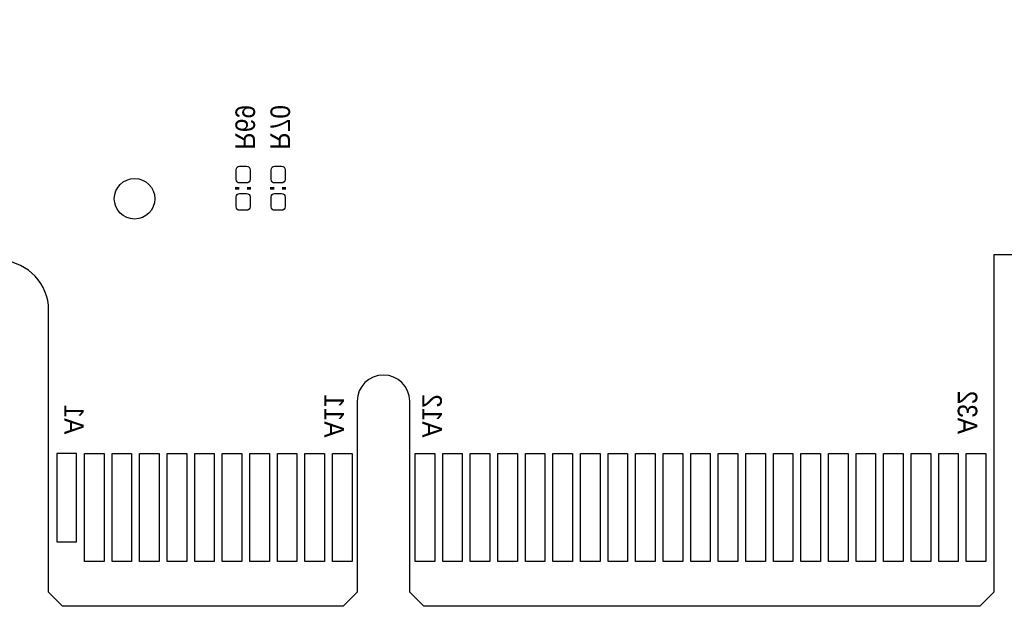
# Model space of a CAD drawing. Extents: x -0.29 to 4.07, y -1.92 to 2.35.
# Tile 2 of 6: x 1.44 to 2.84, y -0.37 to 0.47. Entities that reach past the tile are written whole.
import ezdxf

# ---------------------------------------------------------------- set-up
doc = ezdxf.new("R2010")
doc.units = 0
for name, color, linetype in [('BOTTOM', 2, 'CONTINUOUS'), ('DESIGN_OUTLINE', 7, 'CONTINUOUS'), ('SILKSCREEN_BOTTOM', 231, 'CONTINUOUS')]:
    doc.layers.add(name, color=color, linetype=linetype)

msp = doc.modelspace()

# ---------------------------------------------------------------- linework, layer by layer
at = {"layer": 'BOTTOM'}
for points in [[(1.745, 0.2425), (1.745, 0.2565, -0.414214), (1.75, 0.2615), (1.76, 0.2615, -0.414214), (1.765, 0.2565), (1.765, 0.2425, -0.414214), (1.76, 0.2375), (1.75, 0.2375, -0.414214)], [(1.795, 0.2425), (1.795, 0.2565, -0.414214), (1.8, 0.2615), (1.81, 0.2615, -0.414214), (1.815, 0.2565), (1.815, 0.2425, -0.414214), (1.81, 0.2375), (1.8, 0.2375, -0.414214)], [(1.745, 0.2035), (1.745, 0.2175, -0.414214), (1.75, 0.2225), (1.76, 0.2225, -0.414214), (1.765, 0.2175), (1.765, 0.2035, -0.414214), (1.76, 0.1985), (1.75, 0.1985, -0.414214)], [(1.795, 0.2035), (1.795, 0.2175, -0.414214), (1.8, 0.2225), (1.81, 0.2225, -0.414214), (1.815, 0.2175), (1.815, 0.2035, -0.414214), (1.81, 0.1985), (1.8, 0.1985, -0.414214)]]:
    msp.add_lwpolyline(points, format="xyb", close=True, dxfattribs=at)
for points in [[(1.51702, -0.27492), (1.51702, -0.14892), (1.48902, -0.14892), (1.48902, -0.27492)], [(1.52839, -0.30292), (1.52839, -0.14892), (1.55639, -0.14892), (1.55639, -0.30292)], [(1.56776, -0.30292), (1.56776, -0.14892), (1.59576, -0.14892), (1.59576, -0.30292)], [(1.60713, -0.30292), (1.60713, -0.14892), (1.63513, -0.14892), (1.63513, -0.30292)], [(1.6465, -0.30292), (1.6465, -0.14892), (1.6745, -0.14892), (1.6745, -0.30292)], [(1.68587, -0.30292), (1.68587, -0.14892), (1.71387, -0.14892), (1.71387, -0.30292)], [(1.72524, -0.30292), (1.72524, -0.14892), (1.75324, -0.14892), (1.75324, -0.30292)], [(1.76461, -0.30292), (1.76461, -0.14892), (1.79261, -0.14892), (1.79261, -0.30292)], [(1.80398, -0.30292), (1.80398, -0.14892), (1.83198, -0.14892), (1.83198, -0.30292)], [(1.84335, -0.30292), (1.84335, -0.14892), (1.87135, -0.14892), (1.87135, -0.30292)], [(1.88272, -0.30292), (1.88272, -0.14892), (1.91072, -0.14892), (1.91072, -0.30292)], [(2.00083, -0.30292), (2.00083, -0.14892), (2.02883, -0.14892), (2.02883, -0.30292)], [(2.0402, -0.30292), (2.0402, -0.14892), (2.0682, -0.14892), (2.0682, -0.30292)], [(2.07957, -0.30292), (2.07957, -0.14892), (2.10757, -0.14892), (2.10757, -0.30292)], [(2.11894, -0.30292), (2.11894, -0.14892), (2.14694, -0.14892), (2.14694, -0.30292)], [(2.15831, -0.30292), (2.15831, -0.14892), (2.18631, -0.14892), (2.18631, -0.30292)], [(2.19768, -0.30292), (2.19768, -0.14892), (2.22568, -0.14892), (2.22568, -0.30292)], [(2.23705, -0.30292), (2.23705, -0.14892), (2.26505, -0.14892), (2.26505, -0.30292)], [(2.27642, -0.30292), (2.27642, -0.14892), (2.30442, -0.14892), (2.30442, -0.30292)], [(2.31579, -0.30292), (2.31579, -0.14892), (2.34379, -0.14892), (2.34379, -0.30292)], [(2.35516, -0.30292), (2.35516, -0.14892), (2.38316, -0.14892), (2.38316, -0.30292)], [(2.39453, -0.30292), (2.39453, -0.14892), (2.42253, -0.14892), (2.42253, -0.30292)], [(2.4339, -0.30292), (2.4339, -0.14892), (2.4619, -0.14892), (2.4619, -0.30292)], [(2.47327, -0.30292), (2.47327, -0.14892), (2.50127, -0.14892), (2.50127, -0.30292)], [(2.51264, -0.30292), (2.51264, -0.14892), (2.54064, -0.14892), (2.54064, -0.30292)], [(2.55201, -0.30292), (2.55201, -0.14892), (2.58001, -0.14892), (2.58001, -0.30292)], [(2.59138, -0.30292), (2.59138, -0.14892), (2.61938, -0.14892), (2.61938, -0.30292)], [(2.63075, -0.30292), (2.63075, -0.14892), (2.65875, -0.14892), (2.65875, -0.30292)], [(2.67012, -0.30292), (2.67012, -0.14892), (2.69812, -0.14892), (2.69812, -0.30292)], [(2.70949, -0.30292), (2.70949, -0.14892), (2.73749, -0.14892), (2.73749, -0.30292)], [(2.74886, -0.30292), (2.74886, -0.14892), (2.77686, -0.14892), (2.77686, -0.30292)], [(2.78823, -0.30292), (2.78823, -0.14892), (2.81623, -0.14892), (2.81623, -0.30292)]]:
    msp.add_lwpolyline(points, close=True, dxfattribs=at)
msp.add_circle((1.6, 0.215), 0.029, dxfattribs=at)
at = {"layer": 'DESIGN_OUTLINE'}
msp.add_lwpolyline([(-0.294, 2.345), (4.07, 2.345), (4.07, 0.135), (2.82771, 0.135), (2.82771, -0.347), (2.80771, -0.367), (2.013, -0.367), (1.993, -0.347), (1.993, -0.074, 0.993884), (1.918, -0.074), (1.918, -0.347), (1.898, -0.367), (1.497, -0.367), (1.477, -0.347), (1.477, 0.063, 0.891218), (1.333, 0.063)], format="xyb", dxfattribs=at)
at = {"layer": 'SILKSCREEN_BOTTOM', "const_width": 0.006}
for points in [[(1.7465, 0.228), (1.7465, 0.232)], [(1.7635, 0.228), (1.7635, 0.232)], [(1.7965, 0.228), (1.7965, 0.232)], [(1.8135, 0.228), (1.8135, 0.232)]]:
    msp.add_lwpolyline(points, dxfattribs=at)

# ---------------------------------------------------------------- texts
at = {"layer": 'SILKSCREEN_BOTTOM', "text_generation_flag": 2, "width": 0.928571}
for s, p in [('R69', (1.744, 0.285)), ('R70', (1.794, 0.285)), ('A11', (1.871, -0.126)), ('A12', (2.011, -0.126)), ('A32', (2.776, -0.121)), ('A1', (1.49939, -0.12151))]:
    msp.add_text(s, height=0.028, rotation=270, dxfattribs=at).set_placement(p)

doc.saveas('drawing.dxf')
